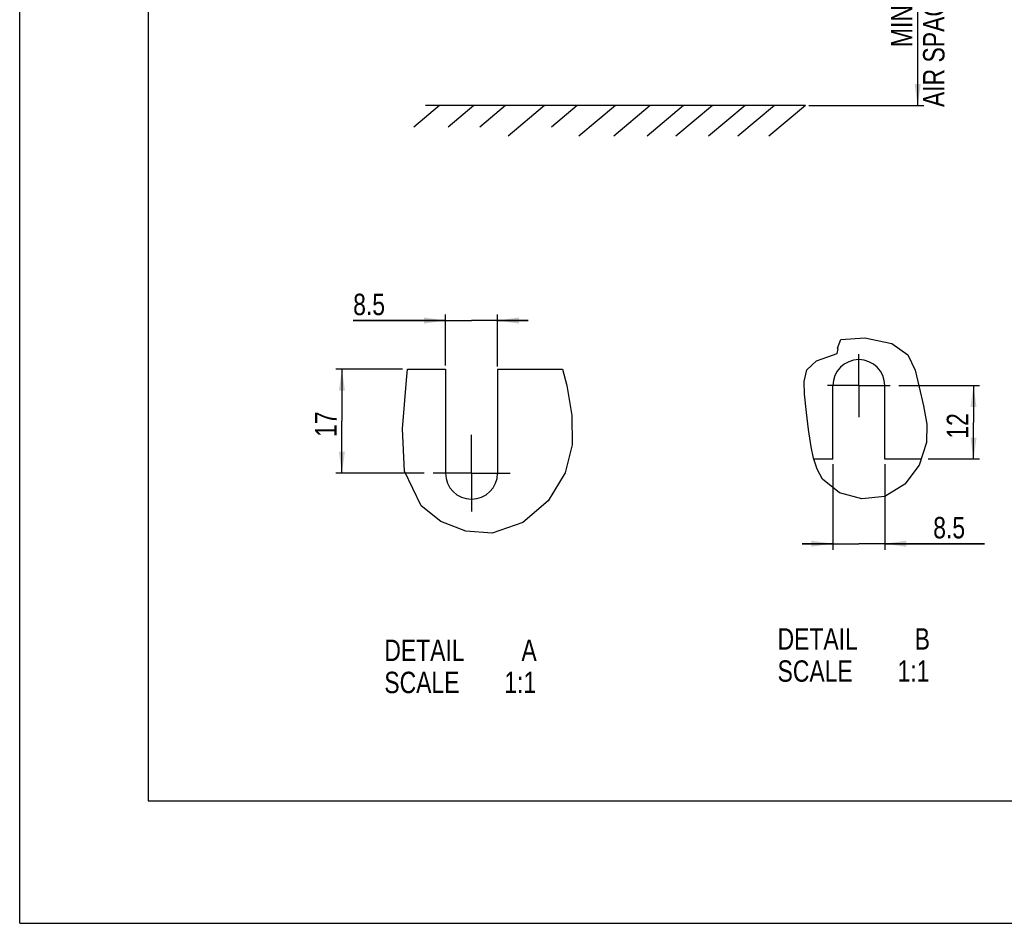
# Model space of a CAD drawing. Extents: x 0 to 594, y 0 to 420.
# Tile 1 of 101: x 0 to 161, y 0 to 148. Entities that reach past the tile are written whole.
import ezdxf

# ---------------------------------------------------------------- set-up
doc = ezdxf.new("R2010")
doc.units = 0
doc.header["$LTSCALE"] = 32.67
doc.linetypes.add('CENTER', pattern=[0.6, 0.375, -0.075, 0.075, -0.075])
doc.layers.get('0').update_dxf_attribs({"linetype": 'CONTINUOUS'})
doc.layers.add('DEFAULT_1', color=7, linetype='CENTER')
doc.styles.get("Standard").update_dxf_attribs({"font": 'txt', "width": 0.8})
doc.dimstyles.get("Standard").update_dxf_attribs({"dimtxt": 2.5, "dimasz": 2.5, "dimexe": 1.25, "dimexo": 0.625, "dimtad": 1, "dimcen": 2.5, "dimazin": 3, "dimtfac": 1, "dimtmove": 0, "dimatfit": 3})

# ---------------------------------------------------------------- blocks, each defined once
blk = doc.blocks.new('_FILLED')
at = {"color": 0, "linetype": 'BYBLOCK'}
blk.add_solid([(0, 0), (-1, 0.143), (-1, -0.143)], dxfattribs=at)
blk = doc.blocks.new('*D0')
at = {"color": 2, "linetype": 'CONTINUOUS'}
for p, q in [((127.65, 173.55), (147.7, 173.55)), ((146.7, 173.55), (146.7, 153.58)), ((146.7, 133.6), (146.7, 153.58)), ((128.94, 133.6), (147.7, 133.6))]:
    blk.add_line(p, q, dxfattribs=at)
at = {"color": 2, "linetype": 'CONTINUOUS', "xscale": 3.5, "yscale": 3.5, "zscale": 3.5}
for p, rotation in [((146.7, 173.55), 90), ((146.7, 133.6), 270)]:
    blk.add_blockref('_FILLED', p, dxfattribs=dict(at, rotation=rotation))
at = {"color": 5, "linetype": 'CONTINUOUS', "width": 0.8}
for s, p in [('AIR SPACE INLET', (151.08, 133.36)), ('200', (145.83, 154.36)), ('MIN ', (145.83, 143.16))]:
    blk.add_text(s, height=3.5, rotation=90, dxfattribs=at).set_placement(p)
blk = doc.blocks.new('*D2')
at = {"color": 2, "linetype": 'CONTINUOUS'}
for p, q in [((156.82, 87.84), (143.63, 87.84)), ((155.82, 87.84), (155.82, 81.84)), ((155.82, 75.84), (155.82, 81.84)), ((156.82, 75.84), (148.4, 75.84))]:
    blk.add_line(p, q, dxfattribs=at)
at = {"color": 2, "linetype": 'CONTINUOUS', "xscale": 3.5, "yscale": 3.5, "zscale": 3.5}
for p, rotation in [((155.82, 87.84), 90), ((155.82, 75.84), 270)]:
    blk.add_blockref('_FILLED', p, dxfattribs=dict(at, rotation=rotation))
at = {"color": 5, "linetype": 'CONTINUOUS', "width": 0.8}
blk.add_text('12', height=3.5, rotation=90, dxfattribs=at).set_placement((154.95, 79.18))
blk = doc.blocks.new('*D4')
at = {"color": 2, "linetype": 'CONTINUOUS'}
for p, q in [((69.56, 98.48), (54.48, 98.48)), ((54.48, 98.48), (73.81, 98.48)), ((69.56, 91.13), (69.56, 99.48)), ((83.06, 98.48), (73.81, 98.48)), ((78.06, 90.96), (78.06, 99.48)), ((78.06, 98.48), (83.06, 98.48))]:
    blk.add_line(p, q, dxfattribs=at)
at = {"color": 2, "linetype": 'CONTINUOUS', "xscale": 3.5, "yscale": 3.5, "zscale": 3.5}
blk.add_blockref('_FILLED', (69.56, 98.48), dxfattribs=at)
at = {"color": 2, "linetype": 'CONTINUOUS', "xscale": 3.5, "yscale": 3.5, "zscale": 3.5, "rotation": 180}
blk.add_blockref('_FILLED', (78.06, 98.48), dxfattribs=at)
at = {"color": 5, "linetype": 'CONTINUOUS', "width": 0.8}
blk.add_text('8.5', height=3.5, dxfattribs=at).set_placement((54.48, 99.36))
blk = doc.blocks.new('*D6')
at = {"color": 2, "linetype": 'CONTINUOUS'}
for p, q in [((62.51, 90.54), (51.64, 90.54)), ((52.64, 90.54), (52.64, 82.04)), ((52.64, 73.54), (52.64, 82.04)), ((66.07, 73.54), (51.64, 73.54))]:
    blk.add_line(p, q, dxfattribs=at)
at = {"color": 2, "linetype": 'CONTINUOUS', "xscale": 3.5, "yscale": 3.5, "zscale": 3.5}
for p, rotation in [((52.64, 90.54), 90), ((52.64, 73.54), 270)]:
    blk.add_blockref('_FILLED', p, dxfattribs=dict(at, rotation=rotation))
at = {"color": 5, "linetype": 'CONTINUOUS', "width": 0.8}
blk.add_text('17', height=3.5, rotation=90, dxfattribs=at).set_placement((51.76, 79.45))
blk = doc.blocks.new('*D7')
at = {"color": 2, "linetype": 'CONTINUOUS'}
for p, q in [((132.83, 75.02), (132.83, 61.02)), ((141.33, 75.02), (141.33, 61.02)), ((132.83, 62.02), (127.83, 62.02)), ((127.83, 62.02), (137.08, 62.02)), ((157.64, 62.02), (137.08, 62.02)), ((141.33, 62.02), (157.64, 62.02))]:
    blk.add_line(p, q, dxfattribs=at)
at = {"color": 2, "linetype": 'CONTINUOUS', "xscale": 3.5, "yscale": 3.5, "zscale": 3.5}
blk.add_blockref('_FILLED', (132.83, 62.02), dxfattribs=at)
at = {"color": 2, "linetype": 'CONTINUOUS', "xscale": 3.5, "yscale": 3.5, "zscale": 3.5, "rotation": 180}
blk.add_blockref('_FILLED', (141.33, 62.02), dxfattribs=at)
at = {"color": 5, "linetype": 'CONTINUOUS', "width": 0.8}
blk.add_text('8.5', height=3.5, dxfattribs=at).set_placement((149.24, 62.89))

msp = doc.modelspace()

# ---------------------------------------------------------------- linework, layer by layer
at = {"color": 7, "linetype": 'CONTINUOUS'}
for p, q in [((0, 0), (0, 420)), ((21, 400), (21, 20)), ((68.568, 133.602), (64.374, 130.083)), ((128.352, 133.602), (66.305, 133.602)), ((74.2, 133.602), (70.006, 130.083)), ((79.363, 133.602), (75.169, 130.083)), ((85.746, 133.602), (79.788, 128.602)), ((91.097, 133.602), (86.903, 130.083)), ((97.328, 133.602), (91.369, 128.602)), ((103.018, 133.602), (97.06, 128.602)), ((108.463, 133.602), (102.504, 128.602)), ((113.156, 133.602), (107.198, 128.602)), ((118.507, 133.602), (112.548, 128.602)), ((123.294, 133.602), (117.336, 128.602)), ((128.352, 133.602), (122.393, 128.602)), ((63.36, 90.545), (69.562, 90.545)), ((69.562, 90.545), (69.562, 73.545)), ((78.062, 90.545), (78.062, 73.545)), ((78.062, 90.545), (88.667, 90.545)), ((132.834, 75.842), (132.834, 87.842)), ((141.334, 75.842), (141.334, 87.842)), ((132.834, 75.842), (129.735, 75.842)), ((147.265, 75.842), (141.334, 75.842)), ((21, 20), (573, 20)), ((0, 0), (594, 0))]:
    msp.add_line(p, q, dxfattribs=at)
at = {"color": 2, "linetype": 'CONTINUOUS'}
for p, q in [((133.599, 93.941), (134.142, 95.408)), ((134.142, 95.408), (138.055, 95.649)), ((138.055, 95.649), (142.476, 94.721)), ((133.535, 93.096), (133.697, 93.843)), ((133.665, 93.876), (133.599, 93.941)), ((133.697, 93.843), (133.665, 93.876)), ((142.476, 94.721), (145.067, 92.874)), ((128.611, 90.435), (130.185, 91.893)), ((130.185, 91.893), (132.004, 92.538)), ((132.004, 92.538), (133.535, 93.096)), ((145.067, 92.874), (146.311, 90.384)), ((63.201, 88.757), (63.36, 90.545)), ((88.667, 90.545), (89.397, 87.864)), ((128.144, 88.515), (128.611, 90.435)), ((146.311, 90.384), (146.963, 87.6)), ((62.56, 80.808), (63.201, 88.757)), ((128.234, 86.43), (128.144, 88.515)), ((89.397, 87.864), (90.214, 82.96)), ((146.963, 87.6), (147.658, 84.567)), ((128.522, 83.469), (128.234, 86.43)), ((147.658, 84.567), (148.172, 81.557)), ((90.214, 82.96), (90.235, 78.174)), ((128.864, 80.657), (128.522, 83.469)), ((62.877, 73.847), (62.56, 80.808)), ((129.307, 77.846), (128.864, 80.657)), ((148.172, 81.557), (148.134, 78.529)), ((90.235, 78.174), (89.1, 73.575)), ((129.687, 75.99), (129.307, 77.846)), ((148.134, 78.529), (146.953, 74.875)), ((130.261, 74.193), (129.687, 75.99)), ((131.161, 72.578), (130.261, 74.193)), ((146.953, 74.875), (144.609, 71.745)), ((65.582, 68.216), (62.877, 73.847)), ((89.1, 73.575), (86.311, 69.004)), ((133.937, 70.343), (131.161, 72.578)), ((144.609, 71.745), (141.306, 69.749)), ((137.575, 69.345), (133.937, 70.343)), ((141.306, 69.749), (137.575, 69.345)), ((68.813, 65.657), (65.582, 68.216)), ((86.311, 69.004), (82.195, 65.48)), ((72.869, 64.052), (68.813, 65.657)), ((82.195, 65.48), (77.192, 63.751)), ((77.192, 63.751), (72.869, 64.052))]:
    msp.add_line(p, q, dxfattribs=at)
at = {"color": 7, "linetype": 'CONTINUOUS'}
for centre, start, end in [((137.084, 87.842), 0, 180), ((73.812, 73.545), 180, 360)]:
    msp.add_arc(centre, 4.25, start, end, dxfattribs=at)
at = {"layer": 'DEFAULT_1', "color": 7, "linetype": 'CENTER'}
for p, q in [((137.084, 87.842), (137.084, 92.98)), ((137.084, 87.842), (131.945, 87.842)), ((137.084, 87.842), (137.084, 82.703)), ((137.084, 87.842), (142.222, 87.842)), ((73.812, 73.545), (73.812, 79.834)), ((73.812, 73.545), (67.523, 73.545)), ((73.812, 73.545), (73.812, 67.255)), ((73.812, 73.545), (80.102, 73.545))]:
    msp.add_line(p, q, dxfattribs=at)

# ---------------------------------------------------------------- texts
at = {"color": 5, "linetype": 'CONTINUOUS', "width": 0.8}
for s, p in [('DETAIL  ', (123.81, 44.711)), ('B', (146.21, 44.711)), ('DETAIL  ', (59.568, 42.852)), ('A', (81.968, 42.852)), ('SCALE  ', (123.81, 39.461)), ('1:1', (143.41, 39.461)), ('SCALE  ', (59.568, 37.602)), ('1:1', (79.168, 37.602))]:
    msp.add_text(s, height=3.5, dxfattribs=at).set_placement(p)

# ---------------------------------------------------------------- dimensions: what is measured, and where the dimension line sits
at = {"color": 2, "linetype": 'CONTINUOUS'}
for base, p1, p2, angle, picture, middle in [((146.704, 173.552), (128.945, 133.602), (127.647, 173.552), 90, '*D0', (146.704, 154.359)), ((69.562, 98.483), (78.062, 90.958), (69.562, 91.125), 180, '*D4', (58.676, 101.108)), ((52.639, 73.545), (62.509, 90.545), (66.067, 73.545), 270, '*D6', (50.014, 82.249)), ((155.822, 87.842), (148.399, 75.842), (143.627, 87.842), 90, '*D2', (153.197, 81.975))]:
    dim = msp.add_linear_dim(base=base, p1=p1, p2=p2, angle=angle, dimstyle='Standard', dxfattribs=at)
    dim.commit()
    dim.dimension.update_dxf_attribs({"geometry": picture, "text_midpoint": middle, "dimtype": 128})
dim = msp.add_linear_dim(base=(141.334, 62.017), p1=(132.834, 75.021), p2=(141.334, 75.021), dimstyle='Standard', dxfattribs=at)
dim.commit()
dim.dimension.update_dxf_attribs({"geometry": '*D7', "text_midpoint": (153.443, 64.642), "dimtype": 128})

doc.saveas('drawing.dxf')
